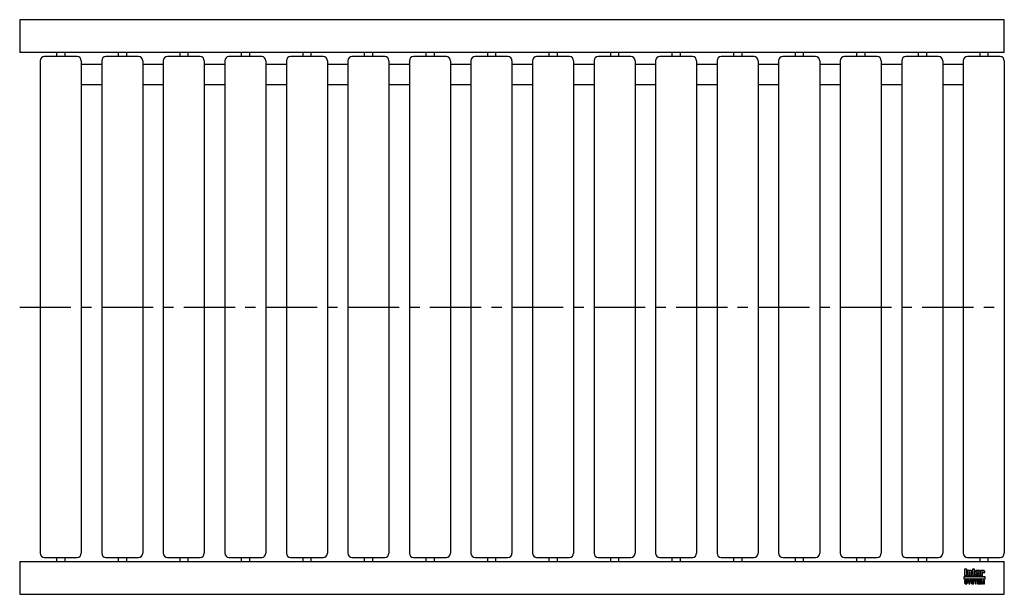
# Model space of a CAD drawing. Header units: millimetres. Extents: x 0 to 1200, y -350 to 350.
import ezdxf

# ---------------------------------------------------------------- set-up
doc = ezdxf.new("R2010")
doc.units = ezdxf.units.MM
doc.header["$LTSCALE"] = 50
doc.linetypes.add('CENTER', pattern=[2, 1.25, -0.25, 0.25, -0.25])
doc.layers.get('0').update_dxf_attribs({"linetype": 'CONTINUOUS', "lineweight": 50})
for name, color, linetype, lineweight in [('Centre Lines', 4, 'CENTER', 25), ('Frame', 1, 'CONTINUOUS', 25), ('Midi', 70, 'CONTINUOUS', 25), ('Rollers', 7, 'CONTINUOUS', 25)]:
    doc.layers.add(name, color=color, linetype=linetype, lineweight=lineweight)

# ---------------------------------------------------------------- blocks, each defined once
blk = doc.blocks.new('A$C324678F2')
at = {"layer": 'Rollers'}
for p, q in [((45, 305), (5, 305)), ((20, 310), (20, 305)), ((30, 310), (30, 305)), ((0, 300), (0, -300)), ((50, 300), (50, -300)), ((5, -305), (45, -305)), ((20, -305), (20, -310)), ((30, -305), (30, -310))]:
    blk.add_line(p, q, dxfattribs=at)
for centre, start, end in [((5, 300), 90, 180), ((45, 300), 0, 90), ((5, -300), 180, 270), ((45, -300), 270, 0)]:
    blk.add_arc(centre, 5, start, end, dxfattribs=at)

msp = doc.modelspace()

# ---------------------------------------------------------------- hatches: boundary and pattern name
at = {"layer": 'Frame'}
h = msp.add_hatch(color=254, dxfattribs=at)
h.paths.add_polyline_path([(1173.3, -322.7), (1173.3, -322.6), (1173.4, -322.6), (1173.4, -322.5), (1173.4, -322.5), (1173.5, -322.5), (1173.6, -322.5), (1173.7, -322.5), (1173.7, -322.5), (1173.8, -322.5), (1173.8, -322.6), (1173.9, -322.6), (1173.9, -322.7), (1173.9, -322.8), (1173.9, -322.9), (1173.9, -323.5), (1176.1, -323.5), (1176.1, -322.8), (1176.1, -322.6), (1176.1, -322.4), (1176.1, -322.2), (1176, -322), (1175.9, -321.9), (1175.9, -321.7), (1175.8, -321.6), (1175.7, -321.5), (1175.6, -321.4), (1175.5, -321.3), (1175.4, -321.2), (1175.2, -321.1), (1175.1, -321.1), (1174.9, -321), (1174.7, -321), (1174.6, -321), (1174.5, -321), (1174.4, -321), (1174.3, -321), (1174.2, -321), (1174.1, -321.1), (1174, -321.1), (1173.9, -321.1), (1173.9, -321.1), (1173.8, -321.1), (1173.7, -321.2), (1173.6, -321.2), (1173.5, -321.2), (1173.5, -321.3), (1173.4, -321.3), (1173.3, -321.4), (1173.2, -321.4), (1173.2, -321), (1171, -321), (1171, -327.3), (1173.3, -327.3), (1173.3, -322.9), (1173.3, -322.8)])
h.paths.add_polyline_path([(1170.4, -322.5), (1170.4, -322.3), (1170.4, -322.1), (1170.4, -321.9), (1170.4, -321.8), (1170.3, -321.7), (1170.3, -321.5), (1170.2, -321.4), (1170.1, -321.3), (1170, -321.3), (1169.9, -321.2), (1169.8, -321.1), (1169.6, -321.1), (1169.5, -321.1), (1169.3, -321), (1169.1, -321), (1168.9, -321), (1166.7, -321), (1166.5, -321), (1166.3, -321), (1166.1, -321.1), (1165.9, -321.1), (1165.8, -321.1), (1165.7, -321.2), (1165.6, -321.3), (1165.5, -321.3), (1165.4, -321.4), (1165.3, -321.5), (1165.3, -321.7), (1165.2, -321.8), (1165.2, -321.9), (1165.2, -322.1), (1165.2, -322.3), (1165.2, -322.5), (1165.2, -325.9), (1165.2, -326.1), (1165.2, -326.3), (1165.2, -326.4), (1165.2, -326.6), (1165.3, -326.7), (1165.3, -326.8), (1165.4, -326.9), (1165.5, -327), (1165.6, -327.1), (1165.7, -327.1), (1165.8, -327.2), (1165.9, -327.2), (1166.1, -327.3), (1166.3, -327.3), (1166.5, -327.3), (1166.7, -327.3), (1168.9, -327.3), (1169.1, -327.3), (1169.3, -327.3), (1169.5, -327.3), (1169.6, -327.2), (1169.8, -327.2), (1169.9, -327.1), (1170, -327.1), (1170.1, -327), (1170.2, -326.9), (1170.3, -326.8), (1170.3, -326.7), (1170.4, -326.6), (1170.4, -326.4), (1170.4, -326.3), (1170.4, -326.1), (1170.4, -325.9), (1170.4, -324.8), (1168.1, -324.8), (1168.1, -325.6), (1168.1, -325.8), (1168.1, -325.8), (1168.1, -325.9), (1168, -326), (1168, -326), (1167.9, -326.1), (1167.9, -326.1), (1167.8, -326.1), (1167.7, -326.1), (1167.7, -326.1), (1167.6, -326), (1167.6, -326), (1167.5, -325.9), (1167.5, -325.8), (1167.5, -325.8), (1167.5, -325.6), (1167.5, -324.3), (1170.4, -324.3)])
h.paths.add_polyline_path([(1168.1, -323.2), (1167.5, -323.2), (1167.5, -322.7), (1167.5, -322.6), (1167.5, -322.5), (1167.5, -322.4), (1167.5, -322.3), (1167.6, -322.3), (1167.6, -322.2), (1167.7, -322.2), (1167.8, -322.2), (1167.9, -322.2), (1168, -322.2), (1168, -322.3), (1168.1, -322.3), (1168.1, -322.4), (1168.1, -322.5), (1168.1, -322.6), (1168.1, -322.7)], flags=16)
h.paths.add_polyline_path([(1163.7, -322.3), (1164.6, -322.3), (1164.6, -321), (1163.7, -321), (1163.7, -319.3), (1161.4, -319.3), (1161.4, -321), (1160.8, -321), (1160.8, -322.3), (1161.4, -322.3), (1161.4, -325.9), (1161.4, -326.1), (1161.4, -326.2), (1161.4, -326.4), (1161.5, -326.5), (1161.5, -326.7), (1161.6, -326.8), (1161.6, -326.9), (1161.7, -327), (1161.8, -327), (1161.9, -327.1), (1162, -327.2), (1162.2, -327.2), (1162.3, -327.2), (1162.5, -327.3), (1162.7, -327.3), (1162.9, -327.3), (1164.6, -327.3), (1164.6, -326.1), (1164.2, -326.1), (1164.1, -326.1), (1164, -326.1), (1163.9, -326.1), (1163.8, -326), (1163.8, -326), (1163.7, -325.9), (1163.7, -325.9), (1163.7, -325.8)])
h.paths.add_polyline_path([(1160.3, -322.8), (1160.3, -322.6), (1160.3, -322.4), (1160.3, -322.2), (1160.2, -322), (1160.2, -321.9), (1160.1, -321.7), (1160, -321.6), (1159.9, -321.5), (1159.8, -321.4), (1159.7, -321.3), (1159.5, -321.2), (1159.4, -321.1), (1159.3, -321.1), (1159.1, -321), (1158.9, -321), (1158.7, -321), (1158.6, -321), (1158.5, -321), (1158.4, -321), (1158.3, -321), (1158.3, -321.1), (1158.2, -321.1), (1158.1, -321.1), (1158, -321.1), (1157.9, -321.1), (1157.8, -321.2), (1157.7, -321.2), (1157.6, -321.2), (1157.6, -321.3), (1157.5, -321.3), (1157.4, -321.4), (1157.3, -321.4), (1157.3, -321), (1155.1, -321), (1155.1, -327.3), (1157.4, -327.3), (1157.4, -322.9), (1157.4, -322.8), (1157.4, -322.7), (1157.4, -322.6), (1157.5, -322.6), (1157.5, -322.5), (1157.5, -322.5), (1157.6, -322.5), (1157.7, -322.5), (1157.8, -322.5), (1157.8, -322.5), (1157.9, -322.5), (1158, -322.6), (1158, -322.6), (1158, -322.7), (1158, -322.8), (1158, -322.9), (1158, -327.3), (1160.3, -327.3)])
h.paths.add_polyline_path([(1154.4, -319.3), (1151.3, -319.3), (1151.3, -327.3), (1154.4, -327.3)])
msp.add_hatch(color=1, dxfattribs=at).paths.add_polyline_path([(1176.2, -331.6), (1176.2, -328.4), (1151.2, -328.4), (1151.2, -331.6)])
h = msp.add_hatch(color=7, dxfattribs=at)
h.paths.add_polyline_path([(1172.8, -332.7), (1171.5, -332.7), (1171.5, -337.1), (1172.3, -337.1), (1172.3, -333.4), (1172.4, -333.4), (1173.2, -337.1), (1174.1, -337.1), (1174.9, -333.4), (1175, -333.4), (1175, -337.1), (1175.8, -337.1), (1175.8, -332.7), (1174.5, -332.7), (1173.7, -336.2)])
h.paths.add_polyline_path([(1170.8, -332.7), (1167.5, -332.7), (1167.5, -337.1), (1170.9, -337.1), (1170.9, -336.4), (1168.4, -336.4), (1168.4, -335.2), (1170.6, -335.2), (1170.6, -334.4), (1168.4, -334.4), (1168.4, -333.4), (1170.8, -333.4)])
h.paths.add_polyline_path([(1167.1, -332.7), (1163.4, -332.7), (1163.4, -333.4), (1164.7, -333.4), (1164.7, -337.1), (1165.7, -337.1), (1165.7, -333.4), (1167.1, -333.4)])
h.paths.add_polyline_path([(1162.5, -332.9), (1162.3, -332.8), (1162.2, -332.7), (1162, -332.6), (1161.8, -332.6), (1161.5, -332.6), (1161.3, -332.6), (1161.1, -332.6), (1160.9, -332.6), (1160.7, -332.6), (1160.6, -332.7), (1160.4, -332.7), (1160.3, -332.8), (1160.2, -332.8), (1160, -332.9), (1159.9, -333), (1159.9, -333.1), (1159.8, -333.2), (1159.7, -333.3), (1159.7, -333.5), (1159.6, -333.6), (1159.6, -333.8), (1159.6, -333.9), (1159.6, -334.1), (1159.6, -334.2), (1159.6, -334.4), (1159.7, -334.5), (1159.8, -334.6), (1159.8, -334.7), (1159.9, -334.8), (1160, -334.9), (1160.1, -335), (1160.2, -335), (1160.3, -335.1), (1160.5, -335.1), (1160.6, -335.2), (1160.8, -335.2), (1160.9, -335.2), (1161, -335.3), (1161.1, -335.3), (1161.2, -335.3), (1161.2, -335.3), (1161.3, -335.3), (1161.3, -335.3), (1161.4, -335.3), (1161.4, -335.3), (1161.5, -335.4), (1161.7, -335.4), (1161.8, -335.4), (1162, -335.5), (1162.1, -335.5), (1162.2, -335.6), (1162.3, -335.7), (1162.3, -335.8), (1162.3, -335.9), (1162.3, -336.1), (1162.2, -336.2), (1162.1, -336.3), (1162, -336.4), (1161.8, -336.4), (1161.7, -336.5), (1161.5, -336.5), (1161.3, -336.5), (1161.2, -336.5), (1161, -336.5), (1160.8, -336.4), (1160.7, -336.3), (1160.6, -336.2), (1160.5, -336.1), (1160.4, -336), (1160.4, -335.8), (1159.5, -335.8), (1159.5, -336), (1159.6, -336.2), (1159.6, -336.3), (1159.7, -336.5), (1159.8, -336.6), (1159.9, -336.7), (1160, -336.8), (1160.1, -336.9), (1160.2, -337), (1160.4, -337.1), (1160.5, -337.1), (1160.7, -337.2), (1160.9, -337.2), (1161.1, -337.3), (1161.3, -337.3), (1161.5, -337.3), (1161.6, -337.3), (1161.6, -337.3), (1161.8, -337.3), (1161.9, -337.2), (1162, -337.2), (1162.2, -337.2), (1162.3, -337.1), (1162.5, -337), (1162.6, -337), (1162.7, -336.9), (1162.9, -336.7), (1163, -336.6), (1163.1, -336.4), (1163.1, -336.3), (1163.2, -336.1), (1163.2, -335.8), (1163.2, -335.7), (1163.2, -335.5), (1163.2, -335.4), (1163.1, -335.3), (1163.1, -335.2), (1163, -335.1), (1163, -335.1), (1162.9, -335), (1162.8, -334.9), (1162.7, -334.8), (1162.6, -334.8), (1162.5, -334.7), (1162.4, -334.7), (1162.2, -334.7), (1162.1, -334.6), (1161.9, -334.6), (1161.8, -334.6), (1161.8, -334.5), (1161.7, -334.5), (1161.6, -334.5), (1161.6, -334.5), (1161.5, -334.5), (1161.4, -334.4), (1161.3, -334.4), (1161.3, -334.4), (1161.2, -334.4), (1161.1, -334.4), (1161.1, -334.4), (1161, -334.4), (1160.9, -334.3), (1160.9, -334.3), (1160.8, -334.3), (1160.7, -334.3), (1160.6, -334.2), (1160.6, -334.2), (1160.5, -334.1), (1160.5, -334), (1160.5, -334), (1160.5, -333.9), (1160.4, -333.8), (1160.5, -333.7), (1160.5, -333.6), (1160.6, -333.5), (1160.7, -333.4), (1160.8, -333.4), (1161, -333.4), (1161.1, -333.3), (1161.2, -333.3), (1161.4, -333.3), (1161.6, -333.4), (1161.7, -333.4), (1161.9, -333.5), (1162, -333.5), (1162.1, -333.7), (1162.1, -333.8), (1162.2, -334), (1163.1, -334), (1163.1, -333.9), (1163, -333.7), (1163, -333.6), (1163, -333.5), (1162.9, -333.4), (1162.9, -333.3), (1162.8, -333.2), (1162.7, -333), (1162.6, -332.9)])
h.paths.add_polyline_path([(1159.3, -332.7), (1158.3, -332.7), (1157.4, -334.6), (1156.4, -332.7), (1155.3, -332.7), (1156.9, -335.5), (1156.9, -337.1), (1157.8, -337.1), (1157.8, -335.5)])
h.paths.add_polyline_path([(1154.4, -332.9), (1154.2, -332.8), (1154.1, -332.7), (1153.9, -332.6), (1153.7, -332.6), (1153.5, -332.6), (1153.2, -332.6), (1153, -332.6), (1152.8, -332.6), (1152.7, -332.6), (1152.5, -332.7), (1152.4, -332.7), (1152.2, -332.8), (1152.1, -332.8), (1152, -332.9), (1151.9, -333), (1151.8, -333.1), (1151.7, -333.2), (1151.6, -333.3), (1151.6, -333.5), (1151.6, -333.6), (1151.5, -333.8), (1151.5, -333.9), (1151.5, -334.1), (1151.5, -334.2), (1151.6, -334.4), (1151.6, -334.5), (1151.7, -334.6), (1151.7, -334.7), (1151.8, -334.8), (1151.9, -334.9), (1152, -335), (1152.2, -335), (1152.3, -335.1), (1152.4, -335.1), (1152.5, -335.2), (1152.7, -335.2), (1152.8, -335.2), (1153, -335.3), (1153, -335.3), (1153.1, -335.3), (1153.1, -335.3), (1153.2, -335.3), (1153.3, -335.3), (1153.3, -335.3), (1153.4, -335.3), (1153.4, -335.4), (1153.6, -335.4), (1153.7, -335.4), (1153.9, -335.5), (1154, -335.5), (1154.1, -335.6), (1154.2, -335.7), (1154.2, -335.8), (1154.2, -335.9), (1154.2, -336.1), (1154.1, -336.2), (1154, -336.3), (1153.9, -336.4), (1153.8, -336.4), (1153.6, -336.5), (1153.4, -336.5), (1153.2, -336.5), (1153.1, -336.5), (1152.9, -336.5), (1152.8, -336.4), (1152.6, -336.3), (1152.5, -336.2), (1152.4, -336.1), (1152.4, -336), (1152.4, -335.8), (1151.5, -335.8), (1151.5, -336), (1151.5, -336.2), (1151.5, -336.3), (1151.6, -336.5), (1151.7, -336.6), (1151.8, -336.7), (1151.9, -336.8), (1152, -336.9), (1152.1, -337), (1152.3, -337.1), (1152.5, -337.1), (1152.6, -337.2), (1152.8, -337.2), (1153, -337.3), (1153.2, -337.3), (1153.4, -337.3), (1153.5, -337.3), (1153.6, -337.3), (1153.7, -337.3), (1153.8, -337.2), (1154, -337.2), (1154.1, -337.2), (1154.3, -337.1), (1154.4, -337), (1154.5, -337), (1154.7, -336.9), (1154.8, -336.7), (1154.9, -336.6), (1155, -336.4), (1155.1, -336.3), (1155.1, -336.1), (1155.1, -335.8), (1155.1, -335.7), (1155.1, -335.5), (1155.1, -335.4), (1155.1, -335.3), (1155, -335.2), (1155, -335.1), (1154.9, -335.1), (1154.8, -335), (1154.7, -334.9), (1154.6, -334.8), (1154.5, -334.8), (1154.4, -334.7), (1154.3, -334.7), (1154.1, -334.7), (1154, -334.6), (1153.8, -334.6), (1153.8, -334.6), (1153.7, -334.5), (1153.6, -334.5), (1153.6, -334.5), (1153.5, -334.5), (1153.4, -334.5), (1153.3, -334.4), (1153.3, -334.4), (1153.2, -334.4), (1153.1, -334.4), (1153.1, -334.4), (1153, -334.4), (1152.9, -334.4), (1152.9, -334.3), (1152.8, -334.3), (1152.7, -334.3), (1152.6, -334.3), (1152.6, -334.2), (1152.5, -334.2), (1152.5, -334.1), (1152.4, -334), (1152.4, -334), (1152.4, -333.9), (1152.4, -333.8), (1152.4, -333.7), (1152.5, -333.6), (1152.6, -333.5), (1152.7, -333.4), (1152.8, -333.4), (1152.9, -333.4), (1153, -333.3), (1153.2, -333.3), (1153.3, -333.3), (1153.5, -333.4), (1153.7, -333.4), (1153.8, -333.5), (1153.9, -333.5), (1154, -333.7), (1154.1, -333.8), (1154.1, -334), (1155, -334), (1155, -333.9), (1155, -333.7), (1155, -333.6), (1154.9, -333.5), (1154.9, -333.4), (1154.8, -333.3), (1154.7, -333.2), (1154.6, -333), (1154.5, -332.9)])

# ---------------------------------------------------------------- linework, layer by layer
at = {"layer": 'Centre Lines'}
msp.add_line((0, 0), (1200, 0), dxfattribs=at)
at = {"layer": 'Frame', "color": 7, "linetype": 'Continuous'}
for p, q in [((1154.4, -319.3), (1151.3, -319.3)), ((1151.3, -319.3), (1151.3, -327.3)), ((1154.4, -327.3), (1154.4, -319.3)), ((1157.3, -321), (1155.1, -321)), ((1155.1, -321), (1155.1, -327.3)), ((1157.3, -321.4), (1157.3, -321)), ((1157.4, -321.4), (1157.3, -321.4)), ((1157.5, -321.3), (1157.4, -321.4)), ((1157.4, -322.7), (1157.4, -322.6)), ((1157.4, -322.6), (1157.5, -322.6)), ((1157.4, -322.8), (1157.4, -322.7)), ((1157.4, -322.9), (1157.4, -322.8)), ((1157.4, -327.3), (1157.4, -322.9)), ((1157.6, -321.3), (1157.5, -321.3)), ((1157.5, -322.5), (1157.6, -322.5)), ((1157.5, -322.5), (1157.5, -322.5)), ((1157.5, -322.6), (1157.5, -322.5)), ((1157.6, -321.2), (1157.6, -321.3)), ((1157.7, -321.2), (1157.6, -321.2)), ((1157.6, -322.5), (1157.7, -322.5)), ((1157.8, -321.2), (1157.7, -321.2)), ((1157.7, -322.5), (1157.8, -322.5)), ((1157.9, -321.1), (1157.8, -321.2)), ((1157.8, -322.5), (1157.9, -322.5)), ((1157.8, -322.5), (1157.8, -322.5)), ((1158, -321.1), (1157.9, -321.1)), ((1157.9, -322.5), (1158, -322.6)), ((1158.1, -321.1), (1158, -321.1)), ((1158, -322.6), (1158, -322.6)), ((1158, -322.6), (1158, -322.7)), ((1158, -322.7), (1158, -322.8)), ((1158, -322.8), (1158, -322.9)), ((1158, -322.9), (1158, -327.3)), ((1158.2, -321.1), (1158.1, -321.1)), ((1158.3, -321.1), (1158.2, -321.1)), ((1158.3, -321), (1158.3, -321.1)), ((1158.4, -321), (1158.3, -321)), ((1158.5, -321), (1158.4, -321)), ((1158.6, -321), (1158.5, -321)), ((1158.7, -321), (1158.6, -321)), ((1158.9, -321), (1158.7, -321)), ((1159.1, -321), (1158.9, -321)), ((1159.3, -321.1), (1159.1, -321)), ((1159.4, -321.1), (1159.3, -321.1)), ((1159.5, -321.2), (1159.4, -321.1)), ((1159.7, -321.3), (1159.5, -321.2)), ((1159.8, -321.4), (1159.7, -321.3)), ((1159.9, -321.5), (1159.8, -321.4)), ((1160, -321.6), (1159.9, -321.5)), ((1160.1, -321.7), (1160, -321.6)), ((1160.2, -321.9), (1160.1, -321.7)), ((1160.2, -322), (1160.2, -321.9)), ((1160.3, -322.2), (1160.2, -322)), ((1160.3, -322.4), (1160.3, -322.2)), ((1160.3, -322.6), (1160.3, -322.4)), ((1160.3, -322.8), (1160.3, -322.6)), ((1160.3, -327.3), (1160.3, -322.8)), ((1160.8, -321), (1160.8, -322.3)), ((1161.4, -321), (1160.8, -321)), ((1160.8, -322.3), (1161.4, -322.3)), ((1161.4, -319.3), (1161.4, -321)), ((1163.7, -319.3), (1161.4, -319.3)), ((1161.4, -322.3), (1161.4, -325.9)), ((1163.7, -321), (1163.7, -319.3)), ((1164.6, -321), (1163.7, -321)), ((1163.7, -322.3), (1164.6, -322.3)), ((1163.7, -325.8), (1163.7, -322.3)), ((1164.6, -322.3), (1164.6, -321)), ((1165.3, -321.7), (1165.2, -321.8)), ((1165.2, -321.8), (1165.2, -321.9)), ((1165.2, -321.9), (1165.2, -322.1)), ((1165.2, -322.1), (1165.2, -322.3)), ((1165.2, -322.3), (1165.2, -322.5)), ((1165.2, -322.5), (1165.2, -325.9)), ((1165.4, -321.4), (1165.3, -321.5)), ((1165.3, -321.5), (1165.3, -321.7)), ((1165.5, -321.3), (1165.4, -321.4)), ((1165.6, -321.3), (1165.5, -321.3)), ((1165.7, -321.2), (1165.6, -321.3)), ((1165.8, -321.1), (1165.7, -321.2)), ((1165.9, -321.1), (1165.8, -321.1)), ((1166.1, -321.1), (1165.9, -321.1)), ((1166.3, -321), (1166.1, -321.1)), ((1166.5, -321), (1166.3, -321)), ((1166.7, -321), (1166.5, -321)), ((1168.9, -321), (1166.7, -321)), ((1167.5, -322.3), (1167.6, -322.3)), ((1167.5, -322.4), (1167.5, -322.3)), ((1167.5, -322.5), (1167.5, -322.4)), ((1167.5, -322.6), (1167.5, -322.5)), ((1167.5, -322.7), (1167.5, -322.6)), ((1167.5, -323.2), (1167.5, -322.7)), ((1168.1, -323.2), (1167.5, -323.2)), ((1167.6, -322.2), (1167.7, -322.2)), ((1167.6, -322.3), (1167.6, -322.2)), ((1167.7, -322.2), (1167.8, -322.2)), ((1167.8, -322.2), (1167.9, -322.2)), ((1167.9, -322.2), (1168, -322.2)), ((1168, -322.2), (1168, -322.3)), ((1168, -322.3), (1168.1, -322.3)), ((1168.1, -322.3), (1168.1, -322.4)), ((1168.1, -322.4), (1168.1, -322.5)), ((1168.1, -322.5), (1168.1, -322.6)), ((1168.1, -322.6), (1168.1, -322.7)), ((1168.1, -322.7), (1168.1, -323.2)), ((1169.1, -321), (1168.9, -321)), ((1169.3, -321), (1169.1, -321)), ((1169.5, -321.1), (1169.3, -321)), ((1169.6, -321.1), (1169.5, -321.1)), ((1169.8, -321.1), (1169.6, -321.1)), ((1169.9, -321.2), (1169.8, -321.1)), ((1170, -321.3), (1169.9, -321.2)), ((1170.1, -321.3), (1170, -321.3)), ((1170.2, -321.4), (1170.1, -321.3)), ((1170.3, -321.5), (1170.2, -321.4)), ((1170.3, -321.7), (1170.3, -321.5)), ((1170.4, -321.8), (1170.3, -321.7)), ((1170.4, -321.9), (1170.4, -321.8)), ((1170.4, -322.1), (1170.4, -321.9)), ((1170.4, -322.3), (1170.4, -322.1)), ((1170.4, -322.5), (1170.4, -322.3)), ((1170.4, -324.3), (1170.4, -322.5)), ((1173.2, -321), (1171, -321)), ((1171, -321), (1171, -327.3)), ((1173.2, -321.4), (1173.2, -321)), ((1173.3, -321.4), (1173.2, -321.4)), ((1173.4, -321.3), (1173.3, -321.4)), ((1173.3, -322.6), (1173.4, -322.6)), ((1173.3, -322.7), (1173.3, -322.6)), ((1173.3, -322.8), (1173.3, -322.7)), ((1173.3, -322.9), (1173.3, -322.8)), ((1173.3, -327.3), (1173.3, -322.9)), ((1173.5, -321.3), (1173.4, -321.3)), ((1173.4, -322.5), (1173.5, -322.5)), ((1173.4, -322.5), (1173.4, -322.5)), ((1173.4, -322.6), (1173.4, -322.5)), ((1173.5, -321.2), (1173.5, -321.3)), ((1173.6, -321.2), (1173.5, -321.2)), ((1173.5, -322.5), (1173.6, -322.5)), ((1173.7, -321.2), (1173.6, -321.2)), ((1173.6, -322.5), (1173.7, -322.5)), ((1173.8, -321.1), (1173.7, -321.2)), ((1173.7, -322.5), (1173.8, -322.5)), ((1173.7, -322.5), (1173.7, -322.5)), ((1173.9, -321.1), (1173.8, -321.1)), ((1173.8, -322.5), (1173.8, -322.6)), ((1173.8, -322.6), (1173.9, -322.6)), ((1173.9, -321.1), (1173.9, -321.1)), ((1174, -321.1), (1173.9, -321.1)), ((1173.9, -322.6), (1173.9, -322.7)), ((1173.9, -322.7), (1173.9, -322.8)), ((1173.9, -322.8), (1173.9, -322.9)), ((1173.9, -322.9), (1173.9, -323.5)), ((1173.9, -323.5), (1176.1, -323.5)), ((1174.1, -321.1), (1174, -321.1)), ((1174.2, -321), (1174.1, -321.1)), ((1174.3, -321), (1174.2, -321)), ((1174.4, -321), (1174.3, -321)), ((1174.5, -321), (1174.4, -321)), ((1174.6, -321), (1174.5, -321)), ((1174.7, -321), (1174.6, -321)), ((1174.9, -321), (1174.7, -321)), ((1175.1, -321.1), (1174.9, -321)), ((1175.2, -321.1), (1175.1, -321.1)), ((1175.4, -321.2), (1175.2, -321.1)), ((1175.5, -321.3), (1175.4, -321.2)), ((1175.6, -321.4), (1175.5, -321.3)), ((1175.7, -321.5), (1175.6, -321.4)), ((1175.8, -321.6), (1175.7, -321.5)), ((1175.9, -321.7), (1175.8, -321.6)), ((1175.9, -321.9), (1175.9, -321.7)), ((1176, -322), (1175.9, -321.9)), ((1176.1, -322.2), (1176, -322)), ((1176.1, -322.4), (1176.1, -322.2)), ((1176.1, -322.6), (1176.1, -322.4)), ((1176.1, -322.8), (1176.1, -322.6)), ((1176.1, -323.5), (1176.1, -322.8)), ((1151.3, -327.3), (1154.4, -327.3)), ((1151.6, -333.6), (1151.5, -333.8)), ((1151.5, -333.8), (1151.5, -333.9)), ((1151.5, -333.9), (1151.5, -334.1)), ((1151.5, -334.1), (1151.5, -334.2)), ((1151.5, -334.2), (1151.6, -334.4)), ((1152.4, -335.8), (1151.5, -335.8)), ((1151.5, -335.8), (1151.5, -336)), ((1151.5, -336), (1151.5, -336.2)), ((1151.7, -333.2), (1151.6, -333.3)), ((1151.6, -333.3), (1151.6, -333.5)), ((1151.6, -333.5), (1151.6, -333.6)), ((1151.6, -334.4), (1151.6, -334.5)), ((1151.6, -334.5), (1151.7, -334.6)), ((1151.8, -333.1), (1151.7, -333.2)), ((1151.7, -334.6), (1151.7, -334.7)), ((1151.7, -334.7), (1151.8, -334.8)), ((1151.9, -333), (1151.8, -333.1)), ((1151.8, -334.8), (1151.9, -334.9)), ((1152, -332.9), (1151.9, -333)), ((1151.9, -334.9), (1152, -335)), ((1152.1, -332.8), (1152, -332.9)), ((1152, -335), (1152.2, -335)), ((1152.2, -332.8), (1152.1, -332.8)), ((1152.4, -332.7), (1152.2, -332.8)), ((1152.2, -335), (1152.3, -335.1)), ((1152.3, -335.1), (1152.4, -335.1)), ((1152.5, -332.7), (1152.4, -332.7)), ((1152.4, -333.7), (1152.5, -333.6)), ((1152.4, -333.8), (1152.4, -333.7)), ((1152.4, -333.9), (1152.4, -333.8)), ((1152.4, -334), (1152.4, -333.9)), ((1152.4, -334), (1152.4, -334)), ((1152.5, -334.1), (1152.4, -334)), ((1152.4, -335.1), (1152.5, -335.2)), ((1152.4, -336), (1152.4, -335.8)), ((1152.4, -336.1), (1152.4, -336)), ((1152.7, -332.6), (1152.5, -332.7)), ((1152.5, -333.6), (1152.6, -333.5)), ((1152.5, -334.2), (1152.5, -334.1)), ((1152.6, -334.2), (1152.5, -334.2)), ((1152.5, -335.2), (1152.7, -335.2)), ((1152.6, -333.5), (1152.7, -333.4)), ((1152.6, -334.3), (1152.6, -334.2)), ((1152.7, -334.3), (1152.6, -334.3)), ((1152.8, -332.6), (1152.7, -332.6)), ((1152.7, -333.4), (1152.8, -333.4)), ((1152.8, -334.3), (1152.7, -334.3)), ((1152.7, -335.2), (1152.8, -335.2)), ((1153, -332.6), (1152.8, -332.6)), ((1152.8, -333.4), (1152.9, -333.4)), ((1152.9, -334.3), (1152.8, -334.3)), ((1152.8, -335.2), (1153, -335.3)), ((1152.9, -333.4), (1153, -333.3)), ((1152.9, -334.4), (1152.9, -334.3)), ((1153, -334.4), (1152.9, -334.4)), ((1153.2, -332.6), (1153, -332.6)), ((1153, -333.3), (1153.2, -333.3)), ((1153.1, -334.4), (1153, -334.4)), ((1153, -335.3), (1153.1, -335.3)), ((1153, -335.3), (1153, -335.3)), ((1153.1, -334.4), (1153.1, -334.4)), ((1153.2, -334.4), (1153.1, -334.4)), ((1153.1, -335.3), (1153.2, -335.3)), ((1153.1, -335.3), (1153.1, -335.3)), ((1153.5, -332.6), (1153.2, -332.6)), ((1153.2, -333.3), (1153.3, -333.3)), ((1153.3, -334.4), (1153.2, -334.4)), ((1153.2, -335.3), (1153.3, -335.3)), ((1153.3, -333.3), (1153.5, -333.4)), ((1153.3, -334.4), (1153.3, -334.4)), ((1153.4, -334.5), (1153.3, -334.4)), ((1153.3, -335.3), (1153.4, -335.3)), ((1153.3, -335.3), (1153.3, -335.3)), ((1153.5, -334.5), (1153.4, -334.5)), ((1153.4, -335.3), (1153.4, -335.4)), ((1153.4, -335.4), (1153.6, -335.4)), ((1153.7, -332.6), (1153.5, -332.6)), ((1153.5, -333.4), (1153.7, -333.4)), ((1153.6, -334.5), (1153.5, -334.5)), ((1153.6, -334.5), (1153.6, -334.5)), ((1153.7, -334.5), (1153.6, -334.5)), ((1153.6, -335.4), (1153.7, -335.4)), ((1153.9, -332.6), (1153.7, -332.6)), ((1153.7, -333.4), (1153.8, -333.5)), ((1153.8, -334.6), (1153.7, -334.5)), ((1153.7, -335.4), (1153.9, -335.5)), ((1153.8, -333.5), (1153.9, -333.5)), ((1153.8, -334.6), (1153.8, -334.6)), ((1154, -334.6), (1153.8, -334.6)), ((1154.1, -332.7), (1153.9, -332.6)), ((1153.9, -333.5), (1154, -333.7)), ((1153.9, -335.5), (1154, -335.5)), ((1154, -333.7), (1154.1, -333.8)), ((1154.1, -334.7), (1154, -334.6)), ((1154, -335.5), (1154.1, -335.6)), ((1154.2, -332.8), (1154.1, -332.7)), ((1154.1, -333.8), (1154.1, -334)), ((1154.1, -334), (1155, -334)), ((1154.3, -334.7), (1154.1, -334.7)), ((1154.1, -335.6), (1154.2, -335.7)), ((1154.4, -332.9), (1154.2, -332.8)), ((1154.2, -335.7), (1154.2, -335.8)), ((1154.2, -335.8), (1154.2, -335.9)), ((1154.2, -335.9), (1154.2, -336.1)), ((1154.4, -334.7), (1154.3, -334.7)), ((1154.5, -332.9), (1154.4, -332.9)), ((1154.5, -334.8), (1154.4, -334.7)), ((1154.6, -333), (1154.5, -332.9)), ((1154.6, -334.8), (1154.5, -334.8)), ((1154.7, -333.2), (1154.6, -333)), ((1154.7, -334.9), (1154.6, -334.8)), ((1154.8, -333.3), (1154.7, -333.2)), ((1154.8, -335), (1154.7, -334.9)), ((1154.9, -333.4), (1154.8, -333.3)), ((1154.9, -335.1), (1154.8, -335)), ((1154.9, -333.5), (1154.9, -333.4)), ((1155, -333.6), (1154.9, -333.5)), ((1155, -335.1), (1154.9, -335.1)), ((1155, -333.7), (1155, -333.6)), ((1155, -333.9), (1155, -333.7)), ((1155, -334), (1155, -333.9)), ((1155, -335.2), (1155, -335.1)), ((1155.1, -335.3), (1155, -335.2)), ((1155.1, -327.3), (1157.4, -327.3)), ((1155.1, -335.4), (1155.1, -335.3)), ((1155.1, -335.5), (1155.1, -335.4)), ((1155.1, -335.7), (1155.1, -335.5)), ((1155.1, -335.8), (1155.1, -335.7)), ((1155.1, -336.1), (1155.1, -335.8)), ((1156.4, -332.7), (1155.3, -332.7)), ((1155.3, -332.7), (1156.9, -335.5)), ((1157.4, -334.6), (1156.4, -332.7)), ((1156.9, -335.5), (1156.9, -337.1)), ((1158.3, -332.7), (1157.4, -334.6)), ((1157.8, -335.5), (1159.3, -332.7)), ((1157.8, -337.1), (1157.8, -335.5)), ((1158, -327.3), (1160.3, -327.3)), ((1159.3, -332.7), (1158.3, -332.7)), ((1160.4, -335.8), (1159.5, -335.8)), ((1159.5, -335.8), (1159.5, -336)), ((1159.5, -336), (1159.6, -336.2)), ((1159.7, -333.5), (1159.6, -333.6)), ((1159.6, -333.6), (1159.6, -333.8)), ((1159.6, -333.8), (1159.6, -333.9)), ((1159.6, -333.9), (1159.6, -334.1)), ((1159.6, -334.1), (1159.6, -334.2)), ((1159.6, -334.2), (1159.6, -334.4)), ((1159.6, -334.4), (1159.7, -334.5)), ((1159.8, -333.2), (1159.7, -333.3)), ((1159.7, -333.3), (1159.7, -333.5)), ((1159.7, -334.5), (1159.8, -334.6)), ((1159.9, -333.1), (1159.8, -333.2)), ((1159.8, -334.6), (1159.8, -334.7)), ((1159.8, -334.7), (1159.9, -334.8)), ((1160, -332.9), (1159.9, -333)), ((1159.9, -333), (1159.9, -333.1)), ((1159.9, -334.8), (1160, -334.9)), ((1160.2, -332.8), (1160, -332.9)), ((1160, -334.9), (1160.1, -335)), ((1160.1, -335), (1160.2, -335)), ((1160.3, -332.8), (1160.2, -332.8)), ((1160.2, -335), (1160.3, -335.1)), ((1160.4, -332.7), (1160.3, -332.8)), ((1160.3, -335.1), (1160.5, -335.1)), ((1160.6, -332.7), (1160.4, -332.7)), ((1160.4, -333.8), (1160.5, -333.7)), ((1160.5, -333.9), (1160.4, -333.8)), ((1160.4, -336), (1160.4, -335.8)), ((1160.5, -336.1), (1160.4, -336)), ((1160.5, -333.6), (1160.6, -333.5)), ((1160.5, -333.7), (1160.5, -333.6)), ((1160.5, -334), (1160.5, -333.9)), ((1160.5, -334), (1160.5, -334)), ((1160.5, -334.1), (1160.5, -334)), ((1160.6, -334.2), (1160.5, -334.1)), ((1160.5, -335.1), (1160.6, -335.2)), ((1160.7, -332.6), (1160.6, -332.7)), ((1160.6, -333.5), (1160.7, -333.4)), ((1160.6, -334.2), (1160.6, -334.2)), ((1160.7, -334.3), (1160.6, -334.2)), ((1160.6, -335.2), (1160.8, -335.2)), ((1160.9, -332.6), (1160.7, -332.6)), ((1160.7, -333.4), (1160.8, -333.4)), ((1160.8, -334.3), (1160.7, -334.3)), ((1160.8, -333.4), (1161, -333.4)), ((1160.9, -334.3), (1160.8, -334.3)), ((1160.8, -335.2), (1160.9, -335.2)), ((1161.1, -332.6), (1160.9, -332.6)), ((1160.9, -334.3), (1160.9, -334.3)), ((1161, -334.4), (1160.9, -334.3)), ((1160.9, -335.2), (1161, -335.3)), ((1161, -333.4), (1161.1, -333.3)), ((1161.1, -334.4), (1161, -334.4)), ((1161, -335.3), (1161.1, -335.3)), ((1161.3, -332.6), (1161.1, -332.6)), ((1161.1, -333.3), (1161.2, -333.3)), ((1161.1, -334.4), (1161.1, -334.4)), ((1161.2, -334.4), (1161.1, -334.4)), ((1161.1, -335.3), (1161.2, -335.3)), ((1161.2, -333.3), (1161.4, -333.3)), ((1161.3, -334.4), (1161.2, -334.4)), ((1161.2, -335.3), (1161.3, -335.3)), ((1161.2, -335.3), (1161.2, -335.3)), ((1161.5, -332.6), (1161.3, -332.6)), ((1161.4, -334.4), (1161.3, -334.4)), ((1161.3, -334.4), (1161.3, -334.4)), ((1161.3, -335.3), (1161.4, -335.3)), ((1161.3, -335.3), (1161.3, -335.3)), ((1161.4, -325.9), (1161.4, -326.1)), ((1161.4, -326.1), (1161.4, -326.2)), ((1161.4, -326.2), (1161.4, -326.4)), ((1161.4, -326.4), (1161.5, -326.5)), ((1161.4, -333.3), (1161.6, -333.4)), ((1161.5, -334.5), (1161.4, -334.4)), ((1161.4, -335.3), (1161.5, -335.4)), ((1161.4, -335.3), (1161.4, -335.3)), ((1161.5, -326.5), (1161.5, -326.7)), ((1161.5, -326.7), (1161.6, -326.8)), ((1161.8, -332.6), (1161.5, -332.6)), ((1161.6, -334.5), (1161.5, -334.5)), ((1161.5, -335.4), (1161.7, -335.4)), ((1161.6, -326.8), (1161.6, -326.9)), ((1161.6, -326.9), (1161.7, -327)), ((1161.6, -333.4), (1161.7, -333.4)), ((1161.6, -334.5), (1161.6, -334.5)), ((1161.7, -334.5), (1161.6, -334.5)), ((1161.7, -327), (1161.8, -327)), ((1161.7, -333.4), (1161.9, -333.5)), ((1161.8, -334.5), (1161.7, -334.5)), ((1161.7, -335.4), (1161.8, -335.4)), ((1161.8, -327), (1161.9, -327.1)), ((1162, -332.6), (1161.8, -332.6)), ((1161.8, -334.6), (1161.8, -334.5)), ((1161.9, -334.6), (1161.8, -334.6)), ((1161.8, -335.4), (1162, -335.5)), ((1161.9, -327.1), (1162, -327.2)), ((1161.9, -333.5), (1162, -333.5)), ((1162.1, -334.6), (1161.9, -334.6)), ((1162, -327.2), (1162.2, -327.2)), ((1162.2, -332.7), (1162, -332.6)), ((1162, -333.5), (1162.1, -333.7)), ((1162, -335.5), (1162.1, -335.5)), ((1162.1, -333.7), (1162.1, -333.8)), ((1162.1, -333.8), (1162.2, -334)), ((1162.2, -334.7), (1162.1, -334.6)), ((1162.1, -335.5), (1162.2, -335.6)), ((1162.2, -327.2), (1162.3, -327.2)), ((1162.3, -332.8), (1162.2, -332.7)), ((1162.2, -334), (1163.1, -334)), ((1162.4, -334.7), (1162.2, -334.7)), ((1162.2, -335.6), (1162.3, -335.7)), ((1162.3, -327.2), (1162.5, -327.3)), ((1162.5, -332.9), (1162.3, -332.8)), ((1162.3, -335.7), (1162.3, -335.8)), ((1162.3, -335.8), (1162.3, -335.9)), ((1162.3, -335.9), (1162.3, -336.1)), ((1162.5, -334.7), (1162.4, -334.7)), ((1162.5, -327.3), (1162.7, -327.3)), ((1162.6, -332.9), (1162.5, -332.9)), ((1162.6, -334.8), (1162.5, -334.7)), ((1162.7, -333), (1162.6, -332.9)), ((1162.7, -334.8), (1162.6, -334.8)), ((1162.7, -327.3), (1162.9, -327.3)), ((1162.8, -333.2), (1162.7, -333)), ((1162.8, -334.9), (1162.7, -334.8)), ((1162.9, -333.3), (1162.8, -333.2)), ((1162.9, -335), (1162.8, -334.9)), ((1162.9, -327.3), (1164.6, -327.3)), ((1162.9, -333.4), (1162.9, -333.3)), ((1163, -333.5), (1162.9, -333.4)), ((1163, -335.1), (1162.9, -335)), ((1163, -333.6), (1163, -333.5)), ((1163, -333.7), (1163, -333.6)), ((1163.1, -333.9), (1163, -333.7)), ((1163, -335.1), (1163, -335.1)), ((1163.1, -335.2), (1163, -335.1)), ((1163.1, -334), (1163.1, -333.9)), ((1163.1, -335.3), (1163.1, -335.2)), ((1163.2, -335.4), (1163.1, -335.3)), ((1163.2, -335.5), (1163.2, -335.4)), ((1163.2, -335.7), (1163.2, -335.5)), ((1163.2, -335.8), (1163.2, -335.7)), ((1163.2, -336.1), (1163.2, -335.8)), ((1163.4, -332.7), (1163.4, -333.4)), ((1167.1, -332.7), (1163.4, -332.7)), ((1163.4, -333.4), (1164.7, -333.4)), ((1163.7, -325.9), (1163.7, -325.8)), ((1163.7, -325.9), (1163.7, -325.9)), ((1163.8, -326), (1163.7, -325.9)), ((1163.8, -326), (1163.8, -326)), ((1163.9, -326.1), (1163.8, -326)), ((1164, -326.1), (1163.9, -326.1)), ((1164.1, -326.1), (1164, -326.1)), ((1164.2, -326.1), (1164.1, -326.1)), ((1164.6, -326.1), (1164.2, -326.1)), ((1164.6, -327.3), (1164.6, -326.1)), ((1164.7, -333.4), (1164.7, -337.1)), ((1165.2, -325.9), (1165.2, -326.1)), ((1165.2, -326.1), (1165.2, -326.3)), ((1165.2, -326.3), (1165.2, -326.4)), ((1165.2, -326.4), (1165.2, -326.6)), ((1165.2, -326.6), (1165.3, -326.7)), ((1165.3, -326.7), (1165.3, -326.8)), ((1165.3, -326.8), (1165.4, -326.9)), ((1165.4, -326.9), (1165.5, -327)), ((1165.5, -327), (1165.6, -327.1)), ((1165.6, -327.1), (1165.7, -327.1)), ((1165.7, -327.1), (1165.8, -327.2)), ((1165.7, -333.4), (1167.1, -333.4)), ((1165.7, -337.1), (1165.7, -333.4)), ((1165.8, -327.2), (1165.9, -327.2)), ((1165.9, -327.2), (1166.1, -327.3)), ((1166.1, -327.3), (1166.3, -327.3)), ((1166.3, -327.3), (1166.5, -327.3)), ((1166.5, -327.3), (1166.7, -327.3)), ((1166.7, -327.3), (1168.9, -327.3)), ((1167.1, -333.4), (1167.1, -332.7)), ((1167.5, -325.6), (1167.5, -324.3)), ((1167.5, -324.3), (1170.4, -324.3)), ((1167.5, -325.8), (1167.5, -325.6)), ((1167.5, -325.8), (1167.5, -325.8)), ((1167.5, -325.9), (1167.5, -325.8)), ((1167.6, -326), (1167.5, -325.9)), ((1167.5, -332.7), (1167.5, -337.1)), ((1170.8, -332.7), (1167.5, -332.7)), ((1167.6, -326), (1167.6, -326)), ((1167.7, -326.1), (1167.6, -326)), ((1167.7, -326.1), (1167.7, -326.1)), ((1167.8, -326.1), (1167.7, -326.1)), ((1167.9, -326.1), (1167.8, -326.1)), ((1168, -326), (1167.9, -326.1)), ((1167.9, -326.1), (1167.9, -326.1)), ((1168.1, -325.9), (1168, -326)), ((1168, -326), (1168, -326)), ((1168.1, -324.8), (1168.1, -325.6)), ((1170.4, -324.8), (1168.1, -324.8)), ((1168.1, -325.6), (1168.1, -325.8)), ((1168.1, -325.8), (1168.1, -325.9)), ((1168.1, -325.8), (1168.1, -325.8)), ((1168.4, -334.4), (1168.4, -333.4)), ((1168.4, -333.4), (1170.8, -333.4)), ((1170.6, -334.4), (1168.4, -334.4)), ((1168.4, -336.4), (1168.4, -335.2)), ((1168.4, -335.2), (1170.6, -335.2)), ((1168.9, -327.3), (1169.1, -327.3)), ((1169.1, -327.3), (1169.3, -327.3)), ((1169.3, -327.3), (1169.5, -327.3)), ((1169.5, -327.3), (1169.6, -327.2)), ((1169.6, -327.2), (1169.8, -327.2)), ((1169.8, -327.2), (1169.9, -327.1)), ((1169.9, -327.1), (1170, -327.1)), ((1170, -327.1), (1170.1, -327)), ((1170.1, -327), (1170.2, -326.9)), ((1170.2, -326.9), (1170.3, -326.8)), ((1170.3, -326.7), (1170.4, -326.6)), ((1170.3, -326.8), (1170.3, -326.7)), ((1170.4, -325.9), (1170.4, -324.8)), ((1170.4, -326.1), (1170.4, -325.9)), ((1170.4, -326.3), (1170.4, -326.1)), ((1170.4, -326.4), (1170.4, -326.3)), ((1170.4, -326.6), (1170.4, -326.4)), ((1170.6, -335.2), (1170.6, -334.4)), ((1170.8, -333.4), (1170.8, -332.7)), ((1171, -327.3), (1173.3, -327.3)), ((1172.8, -332.7), (1171.5, -332.7)), ((1171.5, -332.7), (1171.5, -337.1)), ((1172.3, -333.4), (1172.4, -333.4)), ((1172.3, -337.1), (1172.3, -333.4)), ((1172.4, -333.4), (1173.2, -337.1)), ((1173.7, -336.2), (1172.8, -332.7)), ((1174.5, -332.7), (1173.7, -336.2)), ((1174.1, -337.1), (1174.9, -333.4)), ((1175.8, -332.7), (1174.5, -332.7)), ((1174.9, -333.4), (1175, -333.4)), ((1175, -333.4), (1175, -337.1)), ((1175.8, -337.1), (1175.8, -332.7)), ((1151.5, -336.2), (1151.5, -336.3)), ((1151.5, -336.3), (1151.6, -336.5)), ((1151.6, -336.5), (1151.7, -336.6)), ((1151.7, -336.6), (1151.8, -336.7)), ((1151.8, -336.7), (1151.9, -336.8)), ((1151.9, -336.8), (1152, -336.9)), ((1152, -336.9), (1152.1, -337)), ((1152.1, -337), (1152.3, -337.1)), ((1152.3, -337.1), (1152.5, -337.1)), ((1152.5, -336.2), (1152.4, -336.1)), ((1152.6, -336.3), (1152.5, -336.2)), ((1152.5, -337.1), (1152.6, -337.2)), ((1152.8, -336.4), (1152.6, -336.3)), ((1152.6, -337.2), (1152.8, -337.2)), ((1152.9, -336.5), (1152.8, -336.4)), ((1152.8, -337.2), (1153, -337.3)), ((1153.1, -336.5), (1152.9, -336.5)), ((1153, -337.3), (1153.2, -337.3)), ((1153.2, -336.5), (1153.1, -336.5)), ((1153.4, -336.5), (1153.2, -336.5)), ((1153.2, -337.3), (1153.4, -337.3)), ((1153.6, -336.5), (1153.4, -336.5)), ((1153.4, -337.3), (1153.5, -337.3)), ((1153.5, -337.3), (1153.6, -337.3)), ((1153.8, -336.4), (1153.6, -336.5)), ((1153.6, -337.3), (1153.7, -337.3)), ((1153.7, -337.3), (1153.8, -337.2)), ((1153.9, -336.4), (1153.8, -336.4)), ((1153.8, -337.2), (1154, -337.2)), ((1154, -336.3), (1153.9, -336.4)), ((1154.1, -336.2), (1154, -336.3)), ((1154, -337.2), (1154.1, -337.2)), ((1154.2, -336.1), (1154.1, -336.2)), ((1154.1, -337.2), (1154.3, -337.1)), ((1154.3, -337.1), (1154.4, -337)), ((1154.4, -337), (1154.5, -337)), ((1154.5, -337), (1154.7, -336.9)), ((1154.7, -336.9), (1154.8, -336.7)), ((1154.8, -336.7), (1154.9, -336.6)), ((1154.9, -336.6), (1155, -336.4)), ((1155, -336.4), (1155.1, -336.3)), ((1155.1, -336.3), (1155.1, -336.1)), ((1156.9, -337.1), (1157.8, -337.1)), ((1159.6, -336.2), (1159.6, -336.3)), ((1159.6, -336.3), (1159.7, -336.5)), ((1159.7, -336.5), (1159.8, -336.6)), ((1159.8, -336.6), (1159.9, -336.7)), ((1159.9, -336.7), (1160, -336.8)), ((1160, -336.8), (1160.1, -336.9)), ((1160.1, -336.9), (1160.2, -337)), ((1160.2, -337), (1160.4, -337.1)), ((1160.4, -337.1), (1160.5, -337.1)), ((1160.6, -336.2), (1160.5, -336.1)), ((1160.5, -337.1), (1160.7, -337.2)), ((1160.7, -336.3), (1160.6, -336.2)), ((1160.8, -336.4), (1160.7, -336.3)), ((1160.7, -337.2), (1160.9, -337.2)), ((1161, -336.5), (1160.8, -336.4)), ((1160.9, -337.2), (1161.1, -337.3)), ((1161.2, -336.5), (1161, -336.5)), ((1161.1, -337.3), (1161.3, -337.3)), ((1161.3, -336.5), (1161.2, -336.5)), ((1161.5, -336.5), (1161.3, -336.5)), ((1161.3, -337.3), (1161.5, -337.3)), ((1161.7, -336.5), (1161.5, -336.5)), ((1161.5, -337.3), (1161.6, -337.3)), ((1161.6, -337.3), (1161.6, -337.3)), ((1161.6, -337.3), (1161.8, -337.3)), ((1161.8, -336.4), (1161.7, -336.5)), ((1162, -336.4), (1161.8, -336.4)), ((1161.8, -337.3), (1161.9, -337.2)), ((1161.9, -337.2), (1162, -337.2)), ((1162.1, -336.3), (1162, -336.4)), ((1162, -337.2), (1162.2, -337.2)), ((1162.2, -336.2), (1162.1, -336.3)), ((1162.3, -336.1), (1162.2, -336.2)), ((1162.2, -337.2), (1162.3, -337.1)), ((1162.3, -337.1), (1162.5, -337)), ((1162.5, -337), (1162.6, -337)), ((1162.6, -337), (1162.7, -336.9)), ((1162.7, -336.9), (1162.9, -336.7)), ((1162.9, -336.7), (1163, -336.6)), ((1163, -336.6), (1163.1, -336.4)), ((1163.1, -336.3), (1163.2, -336.1)), ((1163.1, -336.4), (1163.1, -336.3)), ((1164.7, -337.1), (1165.7, -337.1)), ((1167.5, -337.1), (1170.9, -337.1)), ((1170.9, -336.4), (1168.4, -336.4)), ((1170.9, -337.1), (1170.9, -336.4)), ((1171.5, -337.1), (1172.3, -337.1)), ((1173.2, -337.1), (1174.1, -337.1)), ((1173.7, -336.2), (1173.7, -336.2)), ((1175, -337.1), (1175.8, -337.1))]:
    msp.add_line(p, q, dxfattribs=at)
at = {"layer": 'Frame', "color": 1, "linetype": 'Continuous'}
for p, q in [((1151.2, -331.6), (1151.2, -328.4)), ((1151.2, -328.4), (1176.2, -328.4)), ((1176.2, -331.6), (1151.2, -331.6)), ((1176.2, -328.4), (1176.2, -331.6))]:
    msp.add_line(p, q, dxfattribs=at)
at = {"layer": 'Midi'}
for p, q in [((1200, 350), (0, 350)), ((0, 350), (0, 310)), ((1200, 310), (1200, 350)), ((1200, 310), (0, 310)), ((100, 295.5), (75, 295.5)), ((175, 295.5), (150, 295.5)), ((250, 295.5), (225, 295.5)), ((325, 295.5), (300, 295.5)), ((400, 295.5), (375, 295.5)), ((475, 295.5), (450, 295.5)), ((550, 295.5), (525, 295.5)), ((625, 295.5), (600, 295.5)), ((700, 295.5), (675, 295.5)), ((775, 295.5), (750, 295.5)), ((850, 295.5), (825, 295.5)), ((925, 295.5), (900, 295.5)), ((1000, 295.5), (975, 295.5)), ((1075, 295.5), (1050, 295.5)), ((1150, 295.5), (1125, 295.5)), ((100, 270.5), (75, 270.5)), ((175, 270.5), (150, 270.5)), ((250, 270.5), (225, 270.5)), ((325, 270.5), (300, 270.5)), ((400, 270.5), (375, 270.5)), ((475, 270.5), (450, 270.5)), ((550, 270.5), (525, 270.5)), ((625, 270.5), (600, 270.5)), ((700, 270.5), (675, 270.5)), ((775, 270.5), (750, 270.5)), ((850, 270.5), (825, 270.5)), ((925, 270.5), (900, 270.5)), ((1000, 270.5), (975, 270.5)), ((1075, 270.5), (1050, 270.5)), ((1150, 270.5), (1125, 270.5)), ((0, -310), (1200, -310)), ((0, -310), (0, -350)), ((1200, -350), (1200, -310)), ((0, -350), (1200, -350))]:
    msp.add_line(p, q, dxfattribs=at)

# ---------------------------------------------------------------- block references
for p in [(25, 0), (100, 0), (175, 0), (250, 0), (325, 0), (400, 0), (475, 0), (550, 0), (625, 0), (700, 0), (775, 0), (850, 0), (925, 0), (1000, 0), (1075, 0), (1150, 0)]:
    msp.add_blockref('A$C324678F2', p)

doc.saveas('drawing.dxf')
